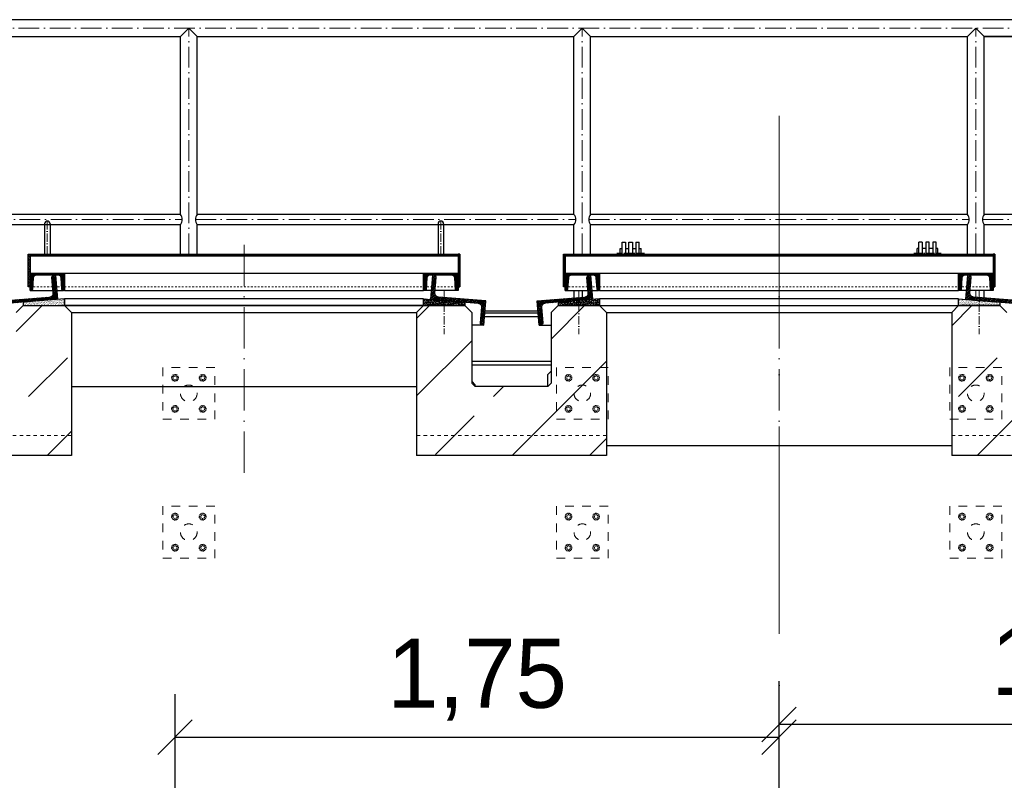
# Model space of a CAD drawing. Header units: millimetres. Extents: x -57642 to 5082813, y -177084 to 58112.
# Tile 224 of 256: x 38589 to 41442, y -57014 to -54810. Entities that reach past the tile are written whole.
import ezdxf

# ---------------------------------------------------------------- set-up
doc = ezdxf.new("R2010")
doc.units = ezdxf.units.MM
doc.linetypes.add('ACAD_ISO10W100', pattern=[18, 12, -3, 0, -3])
doc.linetypes.add('JIS_02_1.0', pattern=[2, 1, -1])
doc.layers.add('Bemaßung', color=7, linetype='Continuous', lineweight=9)
doc.dimstyles.new('DIN', dxfattribs={"dimtxt": 2.5, "dimasz": 2.5, "dimexe": 1.25, "dimexo": 0.625, "dimtad": 1, "dimtih": 1, "dimdec": 4, "dimdsep": 46, "dimlunit": 6, "dimtxsty": 'Standard', "dimcen": 2.5, "dimadec": 0, "dimazin": 0, "dimtfac": 1, "dimtdec": 4, "dimtmove": 0, "dimatfit": 3, "dimfxl": 0, "dimtvp": 1, "dimtolj": 1, "dimtzin": 0, "dimarcsym": 0})

# ---------------------------------------------------------------- blocks, each defined once
blk = doc.blocks.new('_Oblique')
at = {"color": 0, "linetype": 'ByBlock', "lineweight": -2}
blk.add_line((-0.5, -0.5), (0.5, 0.5), dxfattribs=at)
blk = doc.blocks.new('*D482')
at = {"layer": 'Bemaßung', "color": 0, "lineweight": -2, "transparency": 16777216}
for p, q in [((39039.4, -57988.6), (39039.4, -56763.9)), ((40789.4, -57373.1), (40789.4, -56763.9)), ((39039.4, -56888.9), (40789.4, -56888.9))]:
    blk.add_line(p, q, dxfattribs=at)
at = {"layer": 'DEFPOINTS', "color": 0, "transparency": 16777216}
for p in [(40789.4, -56888.9), (40789.4, -57773.1), (39039.4, -58388.6)]:
    blk.add_point(p, dxfattribs=at)
at = {"layer": 'Bemaßung', "color": 0, "lineweight": -2, "transparency": 16777216, "xscale": 100, "yscale": 100, "zscale": 100, "rotation": 180}
blk.add_blockref('_Oblique', (39039.4, -56888.9), dxfattribs=at)
at = {"layer": 'Bemaßung', "color": 0, "lineweight": -2, "transparency": 16777216, "xscale": 100, "yscale": 100, "zscale": 100}
blk.add_blockref('_Oblique', (40789.4, -56888.9), dxfattribs=at)
at = {"layer": 'Bemaßung', "color": 0, "transparency": 16777216, "insert": (39914.4, -56722.3), "char_height": 200, "attachment_point": 5}
blk.add_mtext('\\A1;1,75', dxfattribs=at)
blk = doc.blocks.new('*D480')
at = {"layer": 'Bemaßung', "color": 0, "lineweight": -2, "transparency": 16777216}
for p, q in [((40789.4, -57336.1), (40789.4, -56726.9)), ((42539.4, -57988.6), (42539.4, -56726.9)), ((42539.4, -56851.9), (40789.4, -56851.9))]:
    blk.add_line(p, q, dxfattribs=at)
at = {"layer": 'DEFPOINTS', "color": 0, "transparency": 16777216}
for p in [(40789.4, -56851.9), (40789.4, -57736.1), (42539.4, -58388.6)]:
    blk.add_point(p, dxfattribs=at)
at = {"layer": 'Bemaßung', "color": 0, "lineweight": -2, "transparency": 16777216, "xscale": 100, "yscale": 100, "zscale": 100, "rotation": 180}
blk.add_blockref('_Oblique', (40789.4, -56851.9), dxfattribs=at)
at = {"layer": 'Bemaßung', "color": 0, "lineweight": -2, "transparency": 16777216, "xscale": 100, "yscale": 100, "zscale": 100}
blk.add_blockref('_Oblique', (42539.4, -56851.9), dxfattribs=at)
at = {"layer": 'Bemaßung', "color": 0, "transparency": 16777216, "insert": (41664.4, -56685.3), "char_height": 200, "attachment_point": 5}
blk.add_mtext('\\A1;1,75', dxfattribs=at)

msp = doc.modelspace()

# ---------------------------------------------------------------- hatches: boundary and pattern name
at = {"lineweight": 13}
h = msp.add_hatch(dxfattribs=at)
h.set_pattern_fill('ANSI31', color=256, angle=-4.76364169)
h.set_pattern_definition([(40.2363583, (122035.0013, 81.896), (-2.05086662, 2.42375146), [])])
h.paths.add_polyline_path([(38619.44271, -55489.58876), (38614.44271, -55489.58876), (38614.44271, -55584.54091), (38619.44271, -55584.54091)])
h.paths.add_polyline_path([(39864.44271, -55489.58876), (39859.44271, -55489.58876), (39859.44271, -55584.54091), (39864.44271, -55584.54091)])
h = msp.add_hatch(dxfattribs=at)
h.set_pattern_fill('ANSI31', color=256, angle=90)
h.set_pattern_definition([(135, (122035.0013, 81.896), (-2.24506403, -2.24506403), [])])
h.paths.add_polyline_path([(39239.44271, -55489.58876), (38677.44271, -55489.58876), (38677.44271, -55494.58876), (39239.44271, -55494.58876)])
h.paths.add_polyline_path([(38677.44271, -55489.58876), (38669.44271, -55489.58876), (38669.44271, -55494.58876), (38677.44271, -55494.58876)])
h.paths.add_polyline_path([(38669.44271, -55489.58876), (38661.44271, -55489.58876), (38661.44271, -55494.58876), (38669.44271, -55494.58876)])
h.paths.add_polyline_path([(38661.44271, -55489.58876), (38619.44271, -55489.58876), (38619.44271, -55494.58876), (38661.44271, -55494.58876)])
h.paths.add_polyline_path([(39859.44271, -55489.58876), (39239.44271, -55489.58876), (39239.44271, -55494.58876), (39859.44271, -55494.58876)])
h = msp.add_hatch(dxfattribs=at)
h.set_pattern_fill('ANSI31', color=256, angle=-4.76364169)
h.set_pattern_definition([(40.2363583, (123585.0013, 81.896), (-2.05086662, 2.42375146), [])])
h.paths.add_polyline_path([(40169.44271, -55489.58876), (40164.44271, -55489.58876), (40164.44271, -55584.54091), (40169.44271, -55584.54091)])
h.paths.add_polyline_path([(41414.44271, -55489.58876), (41409.44271, -55489.58876), (41409.44271, -55584.54091), (41414.44271, -55584.54091)])
h = msp.add_hatch(dxfattribs=at)
h.set_pattern_fill('ANSI31', color=256, angle=90)
h.set_pattern_definition([(135, (123585.0013, 81.896), (-2.24506403, -2.24506403), [])])
h.paths.add_polyline_path([(40789.44271, -55489.58876), (40227.44271, -55489.58876), (40227.44271, -55494.58876), (40789.44271, -55494.58876)])
h.paths.add_polyline_path([(40227.44271, -55489.58876), (40219.44271, -55489.58876), (40219.44271, -55494.58876), (40227.44271, -55494.58876)])
h.paths.add_polyline_path([(40219.44271, -55489.58876), (40211.44271, -55489.58876), (40211.44271, -55494.58876), (40219.44271, -55494.58876)])
h.paths.add_polyline_path([(40211.44271, -55489.58876), (40169.44271, -55489.58876), (40169.44271, -55494.58876), (40211.44271, -55494.58876)])
h.paths.add_polyline_path([(41409.44271, -55489.58876), (40789.44271, -55489.58876), (40789.44271, -55494.58876), (41409.44271, -55494.58876)])
h = msp.add_hatch(dxfattribs=at)
h.set_pattern_fill('ANSI31', color=256, angle=4.76364169)
h.set_pattern_definition([(49.7636417, (126208.6452, 6430.1513), (-2.42375146, 2.05086662), [])])
edge = h.paths.add_edge_path()
edge.add_line((38687.8031, -55550.99766), (38693.2841, -55550.54091))
edge.add_line((38693.2841, -55550.54091), (38699.09728, -55620.29912))
edge.add_line((38699.09728, -55620.29912), (38561.57397, -55631.75939))
edge.add_arc((38562.48747, -55642.7214), 11, 94.76364169, 184.76364169)
edge.add_line((38551.52546, -55643.6349), (38555.26251, -55688.47945))
edge.add_arc((38549.78151, -55688.9362), 5.5, -85.23635831, 4.76364169, ccw=False)
edge.add_line((38550.23826, -55694.41721), (38544.75726, -55694.87396))
edge.add_line((38544.75726, -55694.87396), (38538.94407, -55625.11575))
edge.add_line((38538.94407, -55625.11575), (38676.46739, -55613.65548))
edge.add_arc((38675.55389, -55602.69347), 11, 274.76364169, 364.76364169)
edge.add_line((38686.51589, -55601.77997), (38682.77885, -55556.93541))
edge.add_arc((38688.25985, -55556.47866), 5.5, 94.76364169, 184.76364169, ccw=False)
h = msp.add_hatch(dxfattribs=at)
h.set_pattern_fill('ANSI31', color=256, angle=90)
h.set_pattern_definition([(135, (131518.3066, -1051.7), (-2.24506403, -2.24506403), [])])
edge = h.paths.add_edge_path()
edge.add_arc((38637.44271, -55559.04091), 8.5, 90, 176.37147033)
edge.add_line((38628.95975, -55558.50297), (38626.92687, -55590.55988))
edge.add_arc((38622.68539, -55590.29091), 4.25, 270, 356.37147033, ccw=False)
edge.add_line((38622.68539, -55594.54091), (38619.44271, -55594.54091))
edge.add_line((38619.44271, -55594.54091), (38619.44271, -55547.09091))
edge.add_arc((38621.99271, -55547.09091), 2.55, 90, 180, ccw=False)
edge.add_line((38621.99271, -55544.54091), (38716.89271, -55544.54091))
edge.add_arc((38716.89271, -55547.09091), 2.55, 0, 90, ccw=False)
edge.add_line((38719.44271, -55547.09091), (38719.44271, -55594.54091))
edge.add_line((38719.44271, -55594.54091), (38716.20002, -55594.54091))
edge.add_arc((38716.20002, -55590.29091), 4.25, 183.62852967, 270, ccw=False)
edge.add_line((38711.95854, -55590.55988), (38709.92567, -55558.50297))
edge.add_arc((38701.44271, -55559.04091), 8.5, 3.62852967, 90)
edge.add_line((38701.44271, -55550.54091), (38637.44271, -55550.54091))
h = msp.add_hatch(dxfattribs=at)
h.set_pattern_fill('ANSI31', color=256, angle=90)
h.set_pattern_definition([(135, (132658.3066, -1051.7), (-2.24506403, -2.24506403), [])])
edge = h.paths.add_edge_path()
edge.add_arc((39777.44271, -55559.04091), 8.5, 90, 176.37147033)
edge.add_line((39768.95975, -55558.50297), (39766.92687, -55590.55988))
edge.add_arc((39762.68539, -55590.29091), 4.25, 270, 356.37147033, ccw=False)
edge.add_line((39762.68539, -55594.54091), (39759.44271, -55594.54091))
edge.add_line((39759.44271, -55594.54091), (39759.44271, -55547.09091))
edge.add_arc((39761.99271, -55547.09091), 2.55, 90, 180, ccw=False)
edge.add_line((39761.99271, -55544.54091), (39856.89271, -55544.54091))
edge.add_arc((39856.89271, -55547.09091), 2.55, 0, 90, ccw=False)
edge.add_line((39859.44271, -55547.09091), (39859.44271, -55594.54091))
edge.add_line((39859.44271, -55594.54091), (39856.20002, -55594.54091))
edge.add_arc((39856.20002, -55590.29091), 4.25, 183.62852967, 270, ccw=False)
edge.add_line((39851.95854, -55590.55988), (39849.92567, -55558.50297))
edge.add_arc((39841.44271, -55559.04091), 8.5, 3.62852967, 90)
edge.add_line((39841.44271, -55550.54091), (39777.44271, -55550.54091))
h = msp.add_hatch(dxfattribs=at)
h.set_pattern_fill('ANSI31', color=256, angle=-4.76364169)
h.set_pattern_definition([(40.2363583, (135276.4578, -8820.3668), (-2.05086662, 2.42375146), [])])
edge = h.paths.add_edge_path()
edge.add_line((39791.08232, -55550.99766), (39785.60131, -55550.54091))
edge.add_line((39785.60131, -55550.54091), (39779.78813, -55620.29912))
edge.add_line((39779.78813, -55620.29912), (39917.31144, -55631.75939))
edge.add_arc((39916.39794, -55642.7214), 11, -4.76364169, 85.23635831, ccw=False)
edge.add_line((39927.35995, -55643.6349), (39923.6229, -55688.47945))
edge.add_arc((39929.1039, -55688.9362), 5.5, 175.23635831, 265.23635831)
edge.add_line((39928.64715, -55694.41721), (39934.12815, -55694.87396))
edge.add_line((39934.12815, -55694.87396), (39939.94134, -55625.11575))
edge.add_line((39939.94134, -55625.11575), (39802.41802, -55613.65548))
edge.add_arc((39803.33152, -55602.69347), 11, 175.23635831, 265.23635831, ccw=False)
edge.add_line((39792.36952, -55601.77997), (39796.10657, -55556.93541))
edge.add_arc((39790.62557, -55556.47866), 5.5, -4.76364169, 85.23635831)
h = msp.add_hatch(dxfattribs=at)
h.set_pattern_fill('ANSI31', color=256, angle=4.76364169)
h.set_pattern_definition([(49.7636417, (127758.6452, 6430.1513), (-2.42375146, 2.05086662), [])])
edge = h.paths.add_edge_path()
edge.add_line((40237.8031, -55550.99766), (40243.2841, -55550.54091))
edge.add_line((40243.2841, -55550.54091), (40249.09728, -55620.29912))
edge.add_line((40249.09728, -55620.29912), (40111.57397, -55631.75939))
edge.add_arc((40112.48747, -55642.7214), 11, 94.76364169, 184.76364169)
edge.add_line((40101.52546, -55643.6349), (40105.26251, -55688.47945))
edge.add_arc((40099.78151, -55688.9362), 5.5, -85.23635831, 4.76364169, ccw=False)
edge.add_line((40100.23826, -55694.41721), (40094.75726, -55694.87396))
edge.add_line((40094.75726, -55694.87396), (40088.94407, -55625.11575))
edge.add_line((40088.94407, -55625.11575), (40226.46739, -55613.65548))
edge.add_arc((40225.55389, -55602.69347), 11, 274.76364169, 364.76364169)
edge.add_line((40236.51589, -55601.77997), (40232.77885, -55556.93541))
edge.add_arc((40238.25985, -55556.47866), 5.5, 94.76364169, 184.76364169, ccw=False)
h = msp.add_hatch(dxfattribs=at)
h.set_pattern_fill('ANSI31', color=256, angle=90)
h.set_pattern_definition([(135, (133068.3066, -1051.7), (-2.24506403, -2.24506403), [])])
edge = h.paths.add_edge_path()
edge.add_arc((40187.44271, -55559.04091), 8.5, 90, 176.37147033)
edge.add_line((40178.95975, -55558.50297), (40176.92687, -55590.55988))
edge.add_arc((40172.68539, -55590.29091), 4.25, 270, 356.37147033, ccw=False)
edge.add_line((40172.68539, -55594.54091), (40169.44271, -55594.54091))
edge.add_line((40169.44271, -55594.54091), (40169.44271, -55547.09091))
edge.add_arc((40171.99271, -55547.09091), 2.55, 90, 180, ccw=False)
edge.add_line((40171.99271, -55544.54091), (40266.89271, -55544.54091))
edge.add_arc((40266.89271, -55547.09091), 2.55, 0, 90, ccw=False)
edge.add_line((40269.44271, -55547.09091), (40269.44271, -55594.54091))
edge.add_line((40269.44271, -55594.54091), (40266.20002, -55594.54091))
edge.add_arc((40266.20002, -55590.29091), 4.25, 183.62852967, 270, ccw=False)
edge.add_line((40261.95854, -55590.55988), (40259.92567, -55558.50297))
edge.add_arc((40251.44271, -55559.04091), 8.5, 3.62852967, 90)
edge.add_line((40251.44271, -55550.54091), (40187.44271, -55550.54091))
h = msp.add_hatch(dxfattribs=at)
h.set_pattern_fill('ANSI31', color=256, angle=90)
h.set_pattern_definition([(135, (134208.3066, -1051.7), (-2.24506403, -2.24506403), [])])
edge = h.paths.add_edge_path()
edge.add_arc((41327.44271, -55559.04091), 8.5, 90, 176.37147033)
edge.add_line((41318.95975, -55558.50297), (41316.92687, -55590.55988))
edge.add_arc((41312.68539, -55590.29091), 4.25, 270, 356.37147033, ccw=False)
edge.add_line((41312.68539, -55594.54091), (41309.44271, -55594.54091))
edge.add_line((41309.44271, -55594.54091), (41309.44271, -55547.09091))
edge.add_arc((41311.99271, -55547.09091), 2.55, 90, 180, ccw=False)
edge.add_line((41311.99271, -55544.54091), (41406.89271, -55544.54091))
edge.add_arc((41406.89271, -55547.09091), 2.55, 0, 90, ccw=False)
edge.add_line((41409.44271, -55547.09091), (41409.44271, -55594.54091))
edge.add_line((41409.44271, -55594.54091), (41406.20002, -55594.54091))
edge.add_arc((41406.20002, -55590.29091), 4.25, 183.62852967, 270, ccw=False)
edge.add_line((41401.95854, -55590.55988), (41399.92567, -55558.50297))
edge.add_arc((41391.44271, -55559.04091), 8.5, 3.62852967, 90)
edge.add_line((41391.44271, -55550.54091), (41327.44271, -55550.54091))
h = msp.add_hatch(dxfattribs=at)
h.set_pattern_fill('ANSI31', color=256, angle=-4.76364169)
h.set_pattern_definition([(40.2363583, (136826.4578, -8820.3668), (-2.05086662, 2.42375146), [])])
edge = h.paths.add_edge_path()
edge.add_line((41341.08232, -55550.99766), (41335.60131, -55550.54091))
edge.add_line((41335.60131, -55550.54091), (41329.78813, -55620.29912))
edge.add_line((41329.78813, -55620.29912), (41467.31144, -55631.75939))
edge.add_arc((41466.39794, -55642.7214), 11, -4.76364169, 85.23635831, ccw=False)
edge.add_line((41477.35995, -55643.6349), (41473.6229, -55688.47945))
edge.add_arc((41479.1039, -55688.9362), 5.5, 175.23635831, 265.23635831)
edge.add_line((41478.64715, -55694.41721), (41484.12815, -55694.87396))
edge.add_line((41484.12815, -55694.87396), (41489.94134, -55625.11575))
edge.add_line((41489.94134, -55625.11575), (41352.41802, -55613.65548))
edge.add_arc((41353.33152, -55602.69347), 11, 175.23635831, 265.23635831, ccw=False)
edge.add_line((41342.36952, -55601.77997), (41346.10657, -55556.93541))
edge.add_arc((41340.62557, -55556.47866), 5.5, -4.76364169, 85.23635831)
h = msp.add_hatch()
h.set_pattern_fill('AR-SAND', color=256, scale=0.1)
h.set_pattern_definition([(37.5, (131059.721, -1059.763), (-0.16000313, 4.89413237), [0, -3.8608, 0, -4.318, 0, -4.1275]), (7.5, (131059.721, -1059.763), (4.49523283, 7.168251), [0, -2.0828, 0, -3.4798, 0, -1.3335]), (327.5, (131056.5967, -1059.763), (7.9099237, 0.01437185), [0, -1.27, 0, -4.572, 0, -5.969]), (317.5, (131056.597, -1059.763), (7.63556452, 2.22929323), [0, -0.635, 0, -2.9972, 0, -3.429])])
h.paths.add_polyline_path([(38599.44271, -55638.60366), (38719.44271, -55638.60366), (38719.44271, -55618.60366), (38599.44271, -55628.60366)])
h = msp.add_hatch()
h.set_pattern_fill('AR-SAND', color=256, scale=0.1)
h.set_pattern_definition([(37.5, (132219.721, -1059.763), (-0.16000313, 4.89413237), [0, -3.8608, 0, -4.318, 0, -4.1275]), (7.5, (132219.721, -1059.763), (4.49523283, 7.168251), [0, -2.0828, 0, -3.4798, 0, -1.3335]), (327.5, (132216.5967, -1059.763), (7.9099237, 0.01437185), [0, -1.27, 0, -4.572, 0, -5.969]), (317.5, (132216.597, -1059.763), (7.63556452, 2.22929323), [0, -0.635, 0, -2.9972, 0, -3.429])])
h.paths.add_polyline_path([(39759.44271, -55638.60366), (39879.44271, -55638.60366), (39879.44271, -55628.60366), (39759.44271, -55618.60366)])
h = msp.add_hatch()
h.set_pattern_fill('AR-SAND', color=256, scale=0.1)
h.set_pattern_definition([(37.5, (132609.721, -1059.763), (-0.16000313, 4.89413237), [0, -3.8608, 0, -4.318, 0, -4.1275]), (7.5, (132609.721, -1059.763), (4.49523283, 7.168251), [0, -2.0828, 0, -3.4798, 0, -1.3335]), (327.5, (132606.5967, -1059.763), (7.9099237, 0.01437185), [0, -1.27, 0, -4.572, 0, -5.969]), (317.5, (132606.597, -1059.763), (7.63556452, 2.22929323), [0, -0.635, 0, -2.9972, 0, -3.429])])
h.paths.add_polyline_path([(40149.44271, -55638.60366), (40269.44271, -55638.60366), (40269.44271, -55618.60366), (40149.44271, -55628.60366)])
h = msp.add_hatch()
h.set_pattern_fill('AR-SAND', color=256, scale=0.1)
h.set_pattern_definition([(37.5, (133769.721, -1059.763), (-0.16000313, 4.89413237), [0, -3.8608, 0, -4.318, 0, -4.1275]), (7.5, (133769.721, -1059.763), (4.49523283, 7.168251), [0, -2.0828, 0, -3.4798, 0, -1.3335]), (327.5, (133766.5967, -1059.763), (7.9099237, 0.01437185), [0, -1.27, 0, -4.572, 0, -5.969]), (317.5, (133766.597, -1059.763), (7.63556452, 2.22929323), [0, -0.635, 0, -2.9972, 0, -3.429])])
h.paths.add_polyline_path([(41309.44271, -55638.60366), (41429.44271, -55638.60366), (41429.44271, -55628.60366), (41309.44271, -55618.60366)])
h = msp.add_hatch(dxfattribs=at)
h.set_pattern_fill('ANSI33', color=256, scale=50, style=0)
h.paths.add_polyline_path([(36549.44271, -56072.93808), (36539.44271, -56062.93808), (36539.44271, -55732.93808), (36549.44271, -55722.93808), (36729.44271, -55722.93808), (36739.44271, -55732.93808), (36739.44271, -55862.93808), (36749.44271, -55872.93808), (38569.44271, -55872.93808), (38579.44271, -55862.93808), (38579.44271, -55658.60366), (38599.44271, -55638.60366), (38719.44271, -55638.60366), (38739.44271, -55658.60366), (38739.44271, -56072.93808)])
h.paths.add_polyline_path([(39739.44271, -56072.93808), (39739.44271, -55658.60366), (39759.44271, -55638.60366), (39879.44271, -55638.60366), (39899.44271, -55658.60366), (39899.44271, -55862.93808), (39909.44271, -55872.93808), (40119.44271, -55872.93808), (40129.44271, -55862.93808), (40129.44271, -55658.60366), (40149.44271, -55638.60366), (40269.44271, -55638.60366), (40289.44271, -55658.60366), (40289.44271, -56072.93808)])
h.paths.add_polyline_path([(41289.44271, -56072.93808), (41289.44271, -55658.60366), (41309.44271, -55638.60366), (41429.44271, -55638.60366), (41449.44271, -55658.60366), (41449.44271, -55862.93808), (41459.44271, -55872.93808), (41669.44271, -55872.93808), (41679.44271, -55862.93808), (41679.44271, -55658.60366), (41699.44271, -55638.60366), (41819.44271, -55638.60366), (41839.44271, -55658.60366), (41839.44271, -56072.93808)])
h.paths.add_polyline_path([(42839.44271, -56072.93808), (42839.44271, -55658.60366), (42859.44271, -55638.60366), (42979.44271, -55638.60366), (42999.44271, -55658.60366), (42999.44271, -55862.93808), (43009.44271, -55872.93808), (44829.44271, -55872.93808), (44839.44271, -55862.93808), (44839.44271, -55732.93808), (44849.44271, -55722.93808), (45029.44271, -55722.93808), (45039.44271, -55732.93808), (45039.44271, -56062.93808), (45029.44271, -56072.93808)])
h = msp.add_hatch(dxfattribs=at)
h.set_pattern_fill('ANSI33', color=256, scale=50, style=0)
h.paths.add_polyline_path([(36889.44271, -56082.93808), (36849.44271, -56082.93808), (36849.44271, -56072.93808), (36729.44271, -56072.93808), (36729.44271, -56082.93808), (36699.44271, -56082.93808), (36689.44271, -56092.93808), (36689.44271, -56873.78818, 0.0686902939), (36889.44271, -56944.62944)])
h.paths.add_polyline_path([(36889.44271, -56944.62944, -0.0686902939), (36689.44271, -56873.78818), (36689.44271, -58712.22844, -0.0899093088), (36889.44271, -58720.25991)])
h.paths.add_polyline_path([(36889.44271, -58720.25991, 0.0899093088), (36689.44271, -58712.22844), (36689.44271, -58937.1047), (36789.44271, -58937.1047), (36789.44271, -58916.93177, -0.4142135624), (36784.44271, -58911.93177, -0.4142135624), (36789.44271, -58906.93177), (36789.44271, -58866.93177, -0.4142135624), (36784.44271, -58861.93177, -1), (36794.44271, -58861.93177, -0.4142135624), (36789.44271, -58866.93177), (36789.44271, -58906.93177, -0.4142135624), (36794.44271, -58911.93177, -0.4142135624), (36789.44271, -58916.93177), (36789.44271, -58937.1047), (36889.44271, -58937.1047)])
h.paths.add_polyline_path([(44889.44271, -56092.93808), (44879.44271, -56082.93808), (44849.44271, -56082.93808), (44849.44271, -56072.93808), (44729.44271, -56072.93808), (44729.44271, -56082.93808), (44689.44271, -56082.93808), (44689.44271, -58937.1047), (44889.44271, -58937.1047)])
h.paths.add_polyline_path([(44794.44271, -58861.93177, -0.4142135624), (44789.44271, -58866.93177), (44789.44271, -58906.93177, -0.4142135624), (44794.44271, -58911.93177, -1), (44784.44271, -58911.93177, -0.4142135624), (44789.44271, -58906.93177), (44789.44271, -58866.93177, -0.4142135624), (44784.44271, -58861.93177, -1)], flags=16)

# ---------------------------------------------------------------- linework, layer by layer
for p, q in [((45189.44271, -54810.30432), (36389.44271, -54810.30432)), ((39055.29271, -54858.60432), (39079.44271, -54834.45432)), ((39079.44271, -54834.45432), (39103.59271, -54858.60432)), ((40195.29271, -54858.60432), (40219.44271, -54834.45432)), ((40219.44271, -54834.45432), (40243.59271, -54858.60432)), ((41335.29271, -54858.60432), (41359.44271, -54834.45432)), ((41359.44271, -54834.45432), (41383.59271, -54858.60432)), ((37963.59271, -54858.60432), (39055.29271, -54858.60432)), ((39055.29271, -55374.50432), (39055.29271, -54858.60432)), ((39103.59271, -54858.60432), (40195.29271, -54858.60432)), ((39103.59271, -55374.50432), (39103.59271, -54858.60432)), ((40195.29271, -55374.50432), (40195.29271, -54858.60432)), ((40243.59271, -54858.60432), (41335.29271, -54858.60432)), ((40243.59271, -55374.50432), (40243.59271, -54858.60432)), ((41335.29271, -55374.50432), (41335.29271, -54858.60432)), ((41383.59271, -54858.60432), (42475.29271, -54858.60432)), ((42475.29271, -54858.60432), (41383.59271, -54858.60432)), ((41383.59271, -55374.50432), (41383.59271, -54858.60432)), ((39055.29271, -55374.50432), (37963.59271, -55374.50432)), ((40195.29271, -55374.50432), (39103.59271, -55374.50432)), ((41335.29271, -55374.50432), (40243.59271, -55374.50432)), ((42475.29271, -55374.50432), (41383.59271, -55374.50432)), ((39055.29271, -55404.40432), (37963.59271, -55404.40432)), ((38661.44271, -55401.76868), (38661.44271, -55489.58876)), ((38677.44271, -55401.76868), (38677.44271, -55489.58876)), ((39055.29271, -55489.58876), (39055.29271, -55404.40432)), ((39103.59271, -55489.58876), (39103.59271, -55404.40432)), ((40195.29271, -55404.40432), (39103.59271, -55404.40432)), ((39801.44271, -55401.76868), (39801.44271, -55489.58876)), ((39817.44271, -55401.76868), (39817.44271, -55489.58876)), ((40195.29271, -55489.58876), (40195.29271, -55404.40432)), ((40243.59271, -55489.58876), (40243.59271, -55404.40432)), ((41335.29271, -55404.40432), (40243.59271, -55404.40432)), ((41335.29271, -55489.58876), (41335.29271, -55404.40432)), ((41383.59271, -55489.58876), (41383.59271, -55404.40432)), ((42475.29271, -55404.40432), (41383.59271, -55404.40432)), ((40329.44271, -55473.54091), (40334.44271, -55473.54091)), ((40329.44271, -55489.58876), (40329.44271, -55473.54091)), ((40334.44271, -55489.58876), (40334.44271, -55454.54091)), ((40334.44271, -55454.54091), (40344.44271, -55454.54091)), ((40344.44271, -55454.54091), (40344.44271, -55489.58876)), ((40344.44271, -55473.54091), (40354.44271, -55473.54091)), ((40354.44271, -55489.58876), (40354.44271, -55454.54091)), ((40354.44271, -55454.54091), (40364.44271, -55454.54091)), ((40364.44271, -55454.54091), (40364.44271, -55489.58876)), ((40364.44271, -55473.54091), (40374.44271, -55473.54091)), ((40374.44271, -55454.54091), (40374.44271, -55489.58876)), ((40374.44271, -55454.54091), (40384.44271, -55454.54091)), ((40384.44271, -55489.58876), (40384.44271, -55454.54091)), ((40384.44271, -55473.54091), (40389.44271, -55473.54091)), ((40389.44271, -55489.58876), (40389.44271, -55473.54091)), ((41194.44271, -55473.54091), (41189.44271, -55473.54091)), ((41189.44271, -55489.58876), (41189.44271, -55473.54091)), ((41194.44271, -55489.58876), (41194.44271, -55454.54091)), ((41204.44271, -55454.54091), (41194.44271, -55454.54091)), ((41204.44271, -55454.54091), (41204.44271, -55489.58876)), ((41214.44271, -55473.54091), (41204.44271, -55473.54091)), ((41214.44271, -55454.54091), (41214.44271, -55489.58876)), ((41224.44271, -55454.54091), (41214.44271, -55454.54091)), ((41224.44271, -55489.58876), (41224.44271, -55454.54091)), ((41234.44271, -55473.54091), (41224.44271, -55473.54091)), ((41234.44271, -55454.54091), (41234.44271, -55489.58876)), ((41244.44271, -55454.54091), (41234.44271, -55454.54091)), ((41244.44271, -55489.58876), (41244.44271, -55454.54091)), ((41249.44271, -55473.54091), (41244.44271, -55473.54091)), ((41249.44271, -55489.58876), (41249.44271, -55473.54091)), ((38619.44271, -55494.58876), (39859.44271, -55494.58876)), ((40169.44271, -55494.58876), (41409.44271, -55494.58876)), ((38716.89271, -55544.54091), (39761.99271, -55544.54091)), ((40266.89271, -55544.54091), (41311.99271, -55544.54091)), ((38619.44271, -55594.54091), (38685.91264, -55594.54091)), ((38696.95077, -55594.54091), (38716.20002, -55594.54091)), ((38719.44271, -55594.54091), (39759.44271, -55594.54091)), ((39781.93465, -55594.54091), (39762.68539, -55594.54091)), ((39859.44271, -55594.54091), (39792.97278, -55594.54091)), ((40169.44271, -55594.54091), (40235.91264, -55594.54091)), ((40195.29271, -55594.54091), (40195.29271, -55616.25337)), ((40219.44271, -55594.54091), (40219.44271, -55614.24087)), ((40246.95077, -55594.54091), (40266.20002, -55594.54091)), ((40269.44271, -55594.54091), (41309.44271, -55594.54091)), ((41331.93465, -55594.54091), (41312.68539, -55594.54091)), ((41409.44271, -55594.54091), (41342.97278, -55594.54091)), ((41383.59271, -55616.25337), (41383.59271, -55594.54091)), ((38599.44271, -55638.60366), (38579.44271, -55658.60366)), ((38599.44271, -55638.60366), (38719.44271, -55638.60366)), ((38719.44271, -55638.60366), (38739.44271, -55658.60366)), ((39759.44271, -55638.60366), (38719.44271, -55638.60366)), ((38719.44271, -55638.60366), (39759.44271, -55638.60366)), ((39759.44271, -55638.60366), (39739.44271, -55658.60366)), ((39759.44271, -55638.60366), (39879.44271, -55638.60366)), ((39879.44271, -55638.60366), (39899.44271, -55658.60366)), ((40149.44271, -55638.60366), (40129.44271, -55658.60366)), ((40149.44271, -55638.60366), (40269.44271, -55638.60366)), ((40269.44271, -55638.60366), (40289.44271, -55658.60366)), ((40269.44271, -55638.60366), (41309.44271, -55638.60366)), ((41309.44271, -55638.60366), (41289.44271, -55658.60366)), ((41309.44271, -55638.60366), (41429.44271, -55638.60366)), ((41429.44271, -55638.60366), (41449.44271, -55658.60366)), ((38739.44271, -55658.60366), (38739.44271, -56072.93808)), ((38739.44271, -55658.60366), (39739.44271, -55658.60366)), ((39739.44271, -55658.60366), (39739.44271, -56072.93808)), ((39899.44271, -55658.60366), (39899.44271, -55862.93808)), ((39936.22133, -55669.75579), (40092.66408, -55669.75579)), ((39937.0164, -55653.76312), (40091.33135, -55653.76312)), ((39937.07064, -55659.56412), (40091.81477, -55659.56412)), ((40129.44271, -55658.60366), (40129.44271, -55862.93808)), ((40289.44271, -55658.60366), (40289.44271, -56072.93808)), ((40289.44271, -55658.60366), (41289.44271, -55658.60366)), ((41289.44271, -55658.60366), (41289.44271, -56072.93808)), ((39934.12815, -55694.87396), (39899.44271, -55694.87396)), ((40094.75726, -55694.87396), (40129.44271, -55694.87396)), ((39899.44271, -55799.97095), (40129.44271, -55799.97095)), ((39899.44271, -55810.30432), (40129.44271, -55810.30432)), ((40119.44271, -55838.29113), (40129.44271, -55828.60366)), ((40119.44271, -55872.93808), (40119.44271, -55838.29113)), ((38739.44271, -55872.80065), (39739.44271, -55872.80065)), ((39909.44271, -55867.63884), (39899.44271, -55857.30547)), ((39909.44271, -55872.93808), (39899.44271, -55862.93808)), ((39909.44271, -55872.93808), (39909.44271, -55867.63884)), ((40119.44271, -55872.93808), (39909.44271, -55872.93808)), ((40119.44271, -55872.93808), (40129.44271, -55862.93808)), ((40289.44271, -56043.86952), (41289.44271, -56043.86952)), ((38739.44271, -56072.93808), (36549.44271, -56072.93808)), ((40289.44271, -56072.93808), (39739.44271, -56072.93808)), ((41839.44271, -56072.93808), (41289.44271, -56072.93808))]:
    msp.add_line(p, q)
at = {"linetype": 'ACAD_ISO10W100', "lineweight": 18, "ltscale": 5}
for p, q in [((45223.59271, -54834.45432), (36355.29271, -54834.45432)), ((39079.44271, -55489.58876), (39079.44271, -54834.45432)), ((40219.44271, -55489.58876), (40219.44271, -54834.45432)), ((41359.44271, -55489.58876), (41359.44271, -54834.45432)), ((37958.40899, -55389.45432), (39060.47642, -55389.45432)), ((39098.40899, -55389.45432), (40200.47642, -55389.45432)), ((40238.40899, -55389.45432), (41340.47642, -55389.45432)), ((41378.40899, -55389.45432), (42480.47642, -55389.45432)), ((41359.44271, -55614.24087), (41359.44271, -55594.54091))]:
    msp.add_line(p, q, dxfattribs=at)
at = {"linetype": 'ACAD_ISO10W100', "lineweight": 18, "ltscale": 50}
msp.add_line((40789.44271, -55089.0569), (40789.44271, -68123.75983), dxfattribs=at)
at = {"linetype": 'ACAD_ISO10W100', "lineweight": 18, "ltscale": 2}
for p, q in [((38669.44271, -55393.76868), (38669.44271, -55494.58876)), ((39809.44271, -55393.76868), (39809.44271, -55494.58876)), ((40399.44271, -55487.04091), (40319.44271, -55487.04091)), ((41179.44271, -55487.04091), (41259.44271, -55487.04091)), ((39819.44271, -55596.66655), (39819.44271, -55721.55067)), ((40209.44271, -55596.66655), (40209.44271, -55721.55067)), ((41369.44271, -55596.66655), (41369.44271, -55721.55067))]:
    msp.add_line(p, q, dxfattribs=at)
at = {"linetype": 'ACAD_ISO10W100', "lineweight": 18, "ltscale": 10}
for p, q in [((39239.44271, -56122.93808), (39239.44271, -55436.2266)), ((40789.44271, -56122.93808), (40789.44271, -55572.93808))]:
    msp.add_line(p, q, dxfattribs=at)
at = {"linetype": 'JIS_02_1.0', "lineweight": 18, "ltscale": 5}
for p, q in [((38619.44271, -55584.54091), (39859.44271, -55584.54091)), ((40169.44271, -55584.54091), (41409.44271, -55584.54091))]:
    msp.add_line(p, q, dxfattribs=at)
at = {"linetype": 'JIS_02_1.0', "lineweight": 18, "ltscale": 10}
for p, q in [((36889.44271, -56014.83435), (38739.44271, -56014.83435)), ((39739.44271, -56014.83435), (40289.44271, -56014.83435)), ((41289.44271, -56014.83435), (41839.44271, -56014.83435))]:
    msp.add_line(p, q, dxfattribs=at)
for points in [[(38619.44271, -55584.54091), (38614.44271, -55584.54091), (38614.44271, -55489.58876), (39239.44271, -55489.58876), (39864.44271, -55489.58876), (39864.44271, -55584.54091), (39859.44271, -55584.54091)], [(40169.44271, -55584.54091), (40164.44271, -55584.54091), (40164.44271, -55489.58876), (40789.44271, -55489.58876), (41414.44271, -55489.58876), (41414.44271, -55584.54091), (41409.44271, -55584.54091)]]:
    msp.add_lwpolyline(points)
for points in [[(38619.44271, -55584.54091), (38614.44271, -55584.54091), (38614.44271, -55489.58876), (38619.44271, -55489.58876)], [(39859.44271, -55584.54091), (39864.44271, -55584.54091), (39864.44271, -55489.58876), (39859.44271, -55489.58876)], [(40169.44271, -55584.54091), (40164.44271, -55584.54091), (40164.44271, -55489.58876), (40169.44271, -55489.58876)], [(41409.44271, -55584.54091), (41414.44271, -55584.54091), (41414.44271, -55489.58876), (41409.44271, -55489.58876)], [(38599.44271, -55638.60366), (38719.44271, -55638.60366), (38719.44271, -55618.60366), (38599.44271, -55628.60366)], [(38719.44271, -55638.60366), (39759.44271, -55638.60366), (39759.44271, -55618.60366), (38719.44271, -55618.60366)], [(39879.44271, -55638.60366), (39759.44271, -55638.60366), (39759.44271, -55618.60366), (39879.44271, -55628.60366)], [(40149.44271, -55638.60366), (40269.44271, -55638.60366), (40269.44271, -55618.60366), (40149.44271, -55628.60366)], [(40269.44271, -55638.60366), (41309.44271, -55638.60366), (41309.44271, -55618.60366), (40269.44271, -55618.60366)], [(41429.44271, -55638.60366), (41309.44271, -55638.60366), (41309.44271, -55618.60366), (41429.44271, -55628.60366)]]:
    msp.add_lwpolyline(points, close=True)
for points in [[(38687.8031, -55550.99766), (38693.2841, -55550.54091), (38699.09728, -55620.29912), (38561.57397, -55631.75939, 0.4142135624), (38551.52546, -55643.6349), (38555.26251, -55688.47945, -0.4142135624), (38550.23826, -55694.41721), (38544.75726, -55694.87396), (38538.94407, -55625.11575), (38676.46739, -55613.65548, 0.4142135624), (38686.51589, -55601.77997), (38682.77885, -55556.93541, -0.4142135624)], [(38637.44271, -55550.54091, 0.3957840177), (38628.95975, -55558.50297), (38626.92687, -55590.55988, -0.3957840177), (38622.68539, -55594.54091), (38619.44271, -55594.54091), (38619.44271, -55547.09091, -0.4142135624), (38621.99271, -55544.54091), (38716.89271, -55544.54091, -0.4142135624), (38719.44271, -55547.09091), (38719.44271, -55594.54091), (38716.20002, -55594.54091, -0.3957840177), (38711.95854, -55590.55988), (38709.92567, -55558.50297, 0.3957840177), (38701.44271, -55550.54091)], [(39777.44271, -55550.54091, 0.3957840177), (39768.95975, -55558.50297), (39766.92687, -55590.55988, -0.3957840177), (39762.68539, -55594.54091), (39759.44271, -55594.54091), (39759.44271, -55547.09091, -0.4142135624), (39761.99271, -55544.54091), (39856.89271, -55544.54091, -0.4142135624), (39859.44271, -55547.09091), (39859.44271, -55594.54091), (39856.20002, -55594.54091, -0.3957840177), (39851.95854, -55590.55988), (39849.92567, -55558.50297, 0.3957840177), (39841.44271, -55550.54091)], [(39791.08232, -55550.99766), (39785.60131, -55550.54091), (39779.78813, -55620.29912), (39917.31144, -55631.75939, -0.4142135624), (39927.35995, -55643.6349), (39923.6229, -55688.47945, 0.4142135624), (39928.64715, -55694.41721), (39934.12815, -55694.87396), (39939.94134, -55625.11575), (39802.41802, -55613.65548, -0.4142135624), (39792.36952, -55601.77997), (39796.10657, -55556.93541, 0.4142135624)], [(40237.8031, -55550.99766), (40243.2841, -55550.54091), (40249.09728, -55620.29912), (40111.57397, -55631.75939, 0.4142135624), (40101.52546, -55643.6349), (40105.26251, -55688.47945, -0.4142135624), (40100.23826, -55694.41721), (40094.75726, -55694.87396), (40088.94407, -55625.11575), (40226.46739, -55613.65548, 0.4142135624), (40236.51589, -55601.77997), (40232.77885, -55556.93541, -0.4142135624)], [(40187.44271, -55550.54091, 0.3957840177), (40178.95975, -55558.50297), (40176.92687, -55590.55988, -0.3957840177), (40172.68539, -55594.54091), (40169.44271, -55594.54091), (40169.44271, -55547.09091, -0.4142135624), (40171.99271, -55544.54091), (40266.89271, -55544.54091, -0.4142135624), (40269.44271, -55547.09091), (40269.44271, -55594.54091), (40266.20002, -55594.54091, -0.3957840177), (40261.95854, -55590.55988), (40259.92567, -55558.50297, 0.3957840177), (40251.44271, -55550.54091)], [(41327.44271, -55550.54091, 0.3957840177), (41318.95975, -55558.50297), (41316.92687, -55590.55988, -0.3957840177), (41312.68539, -55594.54091), (41309.44271, -55594.54091), (41309.44271, -55547.09091, -0.4142135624), (41311.99271, -55544.54091), (41406.89271, -55544.54091, -0.4142135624), (41409.44271, -55547.09091), (41409.44271, -55594.54091), (41406.20002, -55594.54091, -0.3957840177), (41401.95854, -55590.55988), (41399.92567, -55558.50297, 0.3957840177), (41391.44271, -55550.54091)], [(41341.08232, -55550.99766), (41335.60131, -55550.54091), (41329.78813, -55620.29912), (41467.31144, -55631.75939, -0.4142135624), (41477.35995, -55643.6349), (41473.6229, -55688.47945, 0.4142135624), (41478.64715, -55694.41721), (41484.12815, -55694.87396), (41489.94134, -55625.11575), (41352.41802, -55613.65548, -0.4142135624), (41342.36952, -55601.77997), (41346.10657, -55556.93541, 0.4142135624)]]:
    msp.add_lwpolyline(points, format="xyb", close=True)
at = {"color": 253, "linetype": 'JIS_02_1.0', "lineweight": 9, "ltscale": 25}
for points in [[(39004.44271, -55967.85484), (39154.44271, -55967.85484), (39154.44271, -55817.85484), (39004.44271, -55817.85484)], [(40144.44271, -55967.85484), (40294.44271, -55967.85484), (40294.44271, -55817.85484), (40144.44271, -55817.85484)], [(41284.44271, -55967.85484), (41434.44271, -55967.85484), (41434.44271, -55817.85484), (41284.44271, -55817.85484)], [(39004.44271, -56370.02304), (39154.44271, -56370.02304), (39154.44271, -56220.02304), (39004.44271, -56220.02304)], [(40144.44271, -56370.02304), (40294.44271, -56370.02304), (40294.44271, -56220.02304), (40144.44271, -56220.02304)], [(41284.44271, -56370.02304), (41434.44271, -56370.02304), (41434.44271, -56220.02304), (41284.44271, -56220.02304)]]:
    msp.add_lwpolyline(points, close=True, dxfattribs=at)
at = {"color": 253, "linetype": 'JIS_02_1.0', "lineweight": 9, "ltscale": 2}
for points in [[(39048.68031, -55847.85484), (39043.89271, -55840.14721), (39034.8239, -55839.85484), (39030.2051, -55847.85484), (39034.99271, -55855.56247), (39044.06151, -55855.85484)], [(39110.2051, -55847.85484), (39114.99271, -55840.14721), (39124.06151, -55839.85484), (39128.68031, -55847.85484), (39123.89271, -55855.56247), (39114.8239, -55855.85484)], [(40188.68031, -55847.85484), (40183.89271, -55840.14721), (40174.8239, -55839.85484), (40170.2051, -55847.85484), (40174.99271, -55855.56247), (40184.06151, -55855.85484)], [(40250.2051, -55847.85484), (40254.99271, -55840.14721), (40264.06151, -55839.85484), (40268.68031, -55847.85484), (40263.89271, -55855.56247), (40254.8239, -55855.85484)], [(41328.68031, -55847.85484), (41323.89271, -55840.14721), (41314.8239, -55839.85484), (41310.2051, -55847.85484), (41314.99271, -55855.56247), (41324.06151, -55855.85484)], [(41390.2051, -55847.85484), (41394.99271, -55840.14721), (41404.06151, -55839.85484), (41408.68031, -55847.85484), (41403.89271, -55855.56247), (41394.8239, -55855.85484)], [(39048.68031, -55937.85484), (39043.89271, -55945.56247), (39034.8239, -55945.85484), (39030.2051, -55937.85484), (39034.99271, -55930.14721), (39044.06151, -55929.85484)], [(39110.2051, -55937.85484), (39114.99271, -55945.56247), (39124.06151, -55945.85484), (39128.68031, -55937.85484), (39123.89271, -55930.14721), (39114.8239, -55929.85484)], [(40188.68031, -55937.85484), (40183.89271, -55945.56247), (40174.8239, -55945.85484), (40170.2051, -55937.85484), (40174.99271, -55930.14721), (40184.06151, -55929.85484)], [(40250.2051, -55937.85484), (40254.99271, -55945.56247), (40264.06151, -55945.85484), (40268.68031, -55937.85484), (40263.89271, -55930.14721), (40254.8239, -55929.85484)], [(41328.68031, -55937.85484), (41323.89271, -55945.56247), (41314.8239, -55945.85484), (41310.2051, -55937.85484), (41314.99271, -55930.14721), (41324.06151, -55929.85484)], [(41390.2051, -55937.85484), (41394.99271, -55945.56247), (41404.06151, -55945.85484), (41408.68031, -55937.85484), (41403.89271, -55930.14721), (41394.8239, -55929.85484)], [(39048.68031, -56250.02304), (39043.89271, -56242.31541), (39034.8239, -56242.02304), (39030.2051, -56250.02304), (39034.99271, -56257.73067), (39044.06151, -56258.02304)], [(39110.2051, -56250.02304), (39114.99271, -56242.31541), (39124.06151, -56242.02304), (39128.68031, -56250.02304), (39123.89271, -56257.73067), (39114.8239, -56258.02304)], [(40188.68031, -56250.02304), (40183.89271, -56242.31541), (40174.8239, -56242.02304), (40170.2051, -56250.02304), (40174.99271, -56257.73067), (40184.06151, -56258.02304)], [(40250.2051, -56250.02304), (40254.99271, -56242.31541), (40264.06151, -56242.02304), (40268.68031, -56250.02304), (40263.89271, -56257.73067), (40254.8239, -56258.02304)], [(41328.68031, -56250.02304), (41323.89271, -56242.31541), (41314.8239, -56242.02304), (41310.2051, -56250.02304), (41314.99271, -56257.73067), (41324.06151, -56258.02304)], [(41390.2051, -56250.02304), (41394.99271, -56242.31541), (41404.06151, -56242.02304), (41408.68031, -56250.02304), (41403.89271, -56257.73067), (41394.8239, -56258.02304)], [(39048.68031, -56340.02304), (39043.89271, -56347.73067), (39034.8239, -56348.02304), (39030.2051, -56340.02304), (39034.99271, -56332.31541), (39044.06151, -56332.02304)], [(39110.2051, -56340.02304), (39114.99271, -56347.73067), (39124.06151, -56348.02304), (39128.68031, -56340.02304), (39123.89271, -56332.31541), (39114.8239, -56332.02304)], [(40188.68031, -56340.02304), (40183.89271, -56347.73067), (40174.8239, -56348.02304), (40170.2051, -56340.02304), (40174.99271, -56332.31541), (40184.06151, -56332.02304)], [(40250.2051, -56340.02304), (40254.99271, -56347.73067), (40264.06151, -56348.02304), (40268.68031, -56340.02304), (40263.89271, -56332.31541), (40254.8239, -56332.02304)], [(41328.68031, -56340.02304), (41323.89271, -56347.73067), (41314.8239, -56348.02304), (41310.2051, -56340.02304), (41314.99271, -56332.31541), (41324.06151, -56332.02304)], [(41390.2051, -56340.02304), (41394.99271, -56347.73067), (41404.06151, -56348.02304), (41408.68031, -56340.02304), (41403.89271, -56332.31541), (41394.8239, -56332.02304)]]:
    msp.add_lwpolyline(points, close=True, dxfattribs=at)
for centre, radius in [((39039.44271, -55847.85484), 10), ((39039.44271, -55847.85484), 5.25), ((39119.44271, -55847.85484), 10), ((39119.44271, -55847.85484), 5.25), ((40179.44271, -55847.85484), 10), ((40179.44271, -55847.85484), 5.25), ((40259.44271, -55847.85484), 10), ((40259.44271, -55847.85484), 5.25), ((41319.44271, -55847.85484), 10), ((41319.44271, -55847.85484), 5.25), ((41399.44271, -55847.85484), 10), ((41399.44271, -55847.85484), 5.25), ((39039.44271, -55937.85484), 10), ((39039.44271, -55937.85484), 5.25), ((39119.44271, -55937.85484), 10), ((39119.44271, -55937.85484), 5.25), ((40179.44271, -55937.85484), 10), ((40179.44271, -55937.85484), 5.25), ((40259.44271, -55937.85484), 10), ((40259.44271, -55937.85484), 5.25), ((41319.44271, -55937.85484), 10), ((41319.44271, -55937.85484), 5.25), ((41399.44271, -55937.85484), 10), ((41399.44271, -55937.85484), 5.25), ((39039.44271, -56250.02304), 10), ((39039.44271, -56250.02304), 5.25), ((39119.44271, -56250.02304), 10), ((39119.44271, -56250.02304), 5.25), ((40179.44271, -56250.02304), 10), ((40179.44271, -56250.02304), 5.25), ((40259.44271, -56250.02304), 10), ((40259.44271, -56250.02304), 5.25), ((41319.44271, -56250.02304), 10), ((41319.44271, -56250.02304), 5.25), ((41399.44271, -56250.02304), 10), ((41399.44271, -56250.02304), 5.25), ((39039.44271, -56340.02304), 10), ((39039.44271, -56340.02304), 5.25), ((39119.44271, -56340.02304), 10), ((39119.44271, -56340.02304), 5.25), ((40179.44271, -56340.02304), 10), ((40179.44271, -56340.02304), 5.25), ((40259.44271, -56340.02304), 10), ((40259.44271, -56340.02304), 5.25), ((41319.44271, -56340.02304), 10), ((41319.44271, -56340.02304), 5.25), ((41399.44271, -56340.02304), 10), ((41399.44271, -56340.02304), 5.25)]:
    msp.add_circle(centre, radius, dxfattribs=at)
at = {"linetype": 'JIS_02_1.0', "lineweight": 9, "ltscale": 25}
for centre in [(39079.44271, -55892.85484), (40219.44271, -55892.85484), (41359.44271, -55892.85484), (39079.44271, -56295.02304), (40219.44271, -56295.02304), (41359.44271, -56295.02304)]:
    msp.add_circle(centre, 24.15, dxfattribs=at)
for centre, radius, start, end in [((38669.44271, -55401.76868), 8, 0, 180), ((39036.32642, -55389.45432), 24.15, 321.75338012, 38.24661988), ((39122.55899, -55389.45432), 24.15, 141.75338012, 218.24661988), ((39809.44271, -55401.76868), 8, 0, 180), ((40176.32642, -55389.45432), 24.15, 321.75338012, 38.24661988), ((40262.55899, -55389.45432), 24.15, 141.75338012, 218.24661988), ((41316.32642, -55389.45432), 24.15, 321.75338012, 38.24661988), ((41402.55899, -55389.45432), 24.15, 141.75338012, 218.24661988)]:
    msp.add_arc(centre, radius, start, end)

# ---------------------------------------------------------------- dimensions: what is measured, and where the dimension line sits
at = {"layer": 'Bemaßung'}
dim = msp.add_linear_dim(base=(40789.44271, -56851.94547), p1=(42539.44271, -58388.6047), p2=(40789.44271, -57736.12964), angle=180, text='1,75', dimstyle='DIN', override={"dimscale": 100, "dimtxt": 2, "dimasz": 1, "dimexo": 4, "dimgap": 0.5, "dimtih": 0, "dimdec": 2, "dimblk1": 'Oblique', "dimblk2": 'Oblique', "dimsah": 1, "dimtmove": 2}, dxfattribs=at)
dim.commit()
dim.dimension.update_dxf_attribs({"geometry": '*D480', "text_midpoint": (41664.44271, -56685.2788)})
dim = msp.add_linear_dim(base=(40789.44271, -56888.94547), p1=(39039.44271, -58388.6047), p2=(40789.44271, -57773.12964), text='1,75', dimstyle='DIN', override={"dimscale": 100, "dimtxt": 2, "dimasz": 1, "dimexo": 4, "dimgap": 0.5, "dimtih": 0, "dimdec": 2, "dimblk1": 'Oblique', "dimblk2": 'Oblique', "dimsah": 1, "dimtmove": 2}, dxfattribs=at)
dim.commit()
dim.dimension.update_dxf_attribs({"geometry": '*D482', "text_midpoint": (39914.44271, -56722.2788)})

doc.saveas('drawing.dxf')
